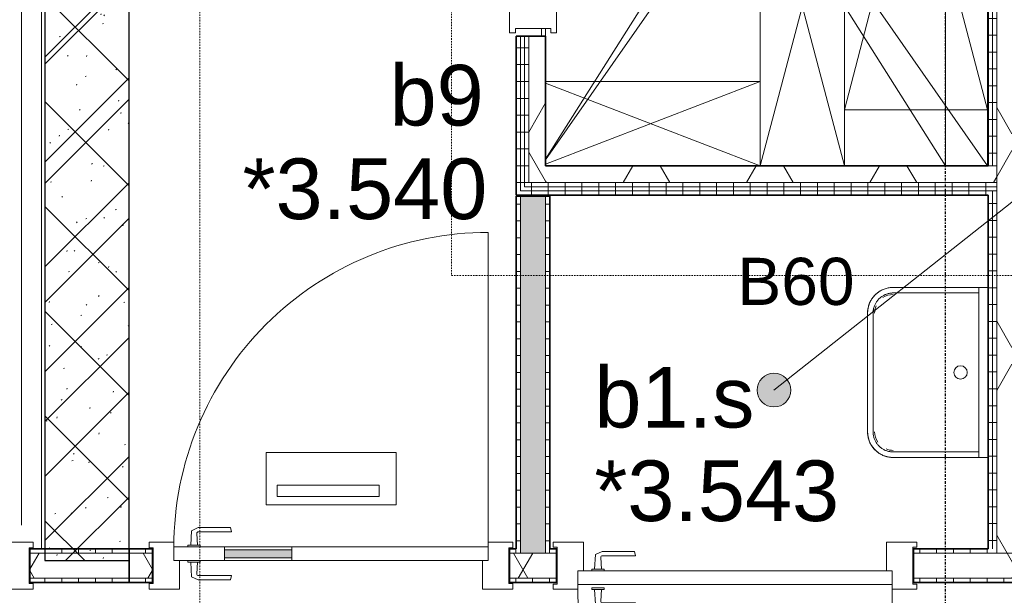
# Model space of a CAD drawing. Header units: millimetres. Extents: x -80560 to 110805, y -11020 to 52719.
# Tile 119 of 145: x 59145 to 62070, y 39612 to 41321. Entities that reach past the tile are written whole.
import ezdxf

# ---------------------------------------------------------------- set-up
doc = ezdxf.new("R2010")
doc.units = ezdxf.units.MM
doc.linetypes.add('CENTER2', pattern=[20, 8, -4, 4, -4])
doc.linetypes.add('DASHDOT2', pattern=[8, 4, -2, 0, -2])
for name, color, linetype, lineweight in [('A-ANNO-NOTE', 131, 'Continuous', 18), ('A-AREA-IDEN', 2, 'Continuous', 9), ('A-DETL', 90, 'Continuous', 18), ('A-DETL-GENF', 92, 'Continuous', 18), ('A-DETL-MBND', 5, 'Continuous', 18), ('A-DOOR', 31, 'Continuous', 18), ('A-FLOR', 192, 'Continuous', 18), ('A-FLOR-OTLN', 51, 'Continuous', 18), ('A-GLAZ', 151, 'Continuous', 18), ('A-GLAZ-IDEN', 152, 'Continuous', 18), ('A-WALL', 113, 'Continuous', 35), ('A-WALL-PATT', 111, 'Continuous', 35), ('I-WALL', 2, 'Continuous', 18), ('P-SANR-FIXT', 6, 'Continuous', 18), ('S-GRID', 1, 'Continuous', 9)]:
    doc.layers.add(name, color=color, linetype=linetype, lineweight=lineweight)
doc.styles.add('Arial', font='arial.ttf', dxfattribs={"height": 180})
doc.styles.add('Arial_1', font='arial.ttf', dxfattribs={"height": 140})
pattern_1 = [(90, (60818.57, 39650), (-50, -2e-13), [])]
pattern_2 = [(60, (24894.82, 0), (-274.963, 158.75), []), (120, (24894.82, 0), (-274.963, -158.75), [])]
pattern_3 = [(3e-13, (62022.32, 43775), (-2e-13, 50), [])]
pattern_4 = [(180, (60719.82, 40273.75), (1e-13, -50), [])]
pattern_5 = [(90, (61364.82, 40800), (-50, -2e-13), [])]
pattern_6 = [(270, (57919.82, 39750), (50, -4e-13), [])]
pattern_7 = [(2e-13, (60619.82, 41837.5), (-2e-13, 50), [])]

# ---------------------------------------------------------------- blocks, each defined once
blk = doc.blocks.new('19112_SW_LeonardoCollege_R2020_rvt-1-DO_03 derde verdieping')
at = {"layer": 'A-WALL-PATT', "lineweight": 5}
h = blk.add_hatch(dxfattribs=at)
h.set_pattern_fill('FP_172', color=10, angle=45, style=0, pattern_type=2)
h.set_pattern_definition([(135, (34575, 43632.5), (-155.563, -155.563), []), (225, (34575, 43632.5), (155.563, -155.563), [])])
h.paths.add_polyline_path([(34575, 39715), (34575, 47550), (34325, 47550), (34325, 39715)], flags=0)
at = {"color": 10, "lineweight": 5}
for p, q in [((35812.5, 40907.3), (37000, 42787.5)), ((35812.5, 42767.7), (37000, 40887.5))]:
    blk.add_line(p, q, dxfattribs=at)
at = {"layer": 'A-FLOR', "color": 250, "lineweight": 9}
blk.add_line((37000, 42787.5), (37000, 40887.5), dxfattribs=at)
at = {"layer": 'I-WALL', "color": 50, "lineweight": 25}
for p, q in [((34325, 47550), (34325, 39715)), ((34575, 39715), (34575, 47550)), ((34325, 39715), (34575, 39715))]:
    blk.add_line(p, q, dxfattribs=at)
blk = doc.blocks.new('95251-Leonardo College Leiden_rvt-1-DO_03 derde verdieping')
at = {"layer": 'A-WALL-PATT', "lineweight": 9}
h = blk.add_hatch(dxfattribs=at)
h.set_pattern_fill('FP_184', color=55, style=0, pattern_type=2)
h.set_pattern_definition([(45, (0, 0), (-176.7767, 176.7767), []), (17, (0, 0), (51.37877, 156.87645), [3.353, -159.647, 3.353, -88.647, -134]), (17, (0, 0), (51.37877, 156.87645), [-255, 3.353, -130.647]), (48, (0, 0), (-36.014, 160.26226), [3.353, -158.647, 3.353, -160.647, -132]), (48, (0, 0), (-36.014, 160.26226), [-326, 3.353, -128.647]), (71, (0, 0), (-94.825, 133.12483), [3.353, -156.647, 3.353, -87.247, -131]), (71, (0, 0), (-94.825, 133.12483), [-250.6, 3.353, -127.647])])
h.paths.add_polyline_path([(34325, 39715), (34575, 39715), (34575, 43437.5), (34570, 43437.5), (34570, 43487.5), (34330, 43487.5), (34330, 43437.5), (34325, 43437.5), (34325, 39749.4)], flags=0)
at = {"layer": 'A-WALL', "color": 130, "lineweight": 5}
for p, q in [((34325, 43437.5), (34325, 39715)), ((34575, 39715), (34575, 43437.5)), ((34325, 39715), (34575, 39715))]:
    blk.add_line(p, q, dxfattribs=at)
blk = doc.blocks.new('32_n3o_deur_enkel met zijlicht - 90x139_17_K_980_2410x2555_deur volglas_60 min_zs_noodtrap-34331432-DO_03 derde verdieping')
at = {"layer": 'A-GLAZ'}
for p, q in [((-1212.5, 69.5), (-1277.5, 69.5)), ((-1277.5, 69.5), (-1277.5, 52.5)), ((-1212.5, 39.5), (-1212.5, 69.5)), ((-1212.5, 69.5), (-107.5, 69.5)), ((-67.5, 69.5), (-107.5, 69.5)), ((-107.5, 69.5), (-107.5, 39.5)), ((-67.5, 55.5), (-67.5, 69.5)), ((1277.5, 69.5), (1212.5, 69.5)), ((1212.5, 69.5), (1212.5, 55.5)), ((1277.5, 52.5), (1277.5, 69.5)), ((-1277.5, 52.5), (-1265.5, 52.5)), ((-1265.5, 52.5), (-1265.5, -52.5)), ((1265.5, -52.5), (1265.5, 52.5)), ((1265.5, 52.5), (1277.5, 52.5)), ((-1187.5, -69.5), (-1187.5, 15.5)), ((-132.5, 15.5), (-132.5, -69.5)), ((-42.5, -69.5), (-42.5, 15.5)), ((1187.5, 15.5), (1187.5, -69.5)), ((-1265.5, -52.5), (-1277.5, -52.5)), ((-1277.5, -52.5), (-1277.5, -69.5)), ((1277.5, -52.5), (1265.5, -52.5)), ((1277.5, -69.5), (1277.5, -52.5)), ((-1277.5, -69.5), (-1187.5, -69.5)), ((-132.5, -69.5), (-1187.5, -69.5)), ((-132.5, -69.5), (-42.5, -69.5)), ((1187.5, -69.5), (1277.5, -69.5))]:
    blk.add_line(p, q, dxfattribs=at)
blk = doc.blocks.new('32_n3o_deur_enkel - 90x139_17_K_930_2410x1080-34136921-DO_03 derde verdieping')
at = {"layer": 'A-GLAZ'}
for p, q in [((-540, 69.5), (-450, 69.5)), ((-540, 54.5), (-540, 69.5)), ((-450, 69.5), (-450, -15.5)), ((450, 69.5), (540, 69.5)), ((450, -15.5), (450, 69.5)), ((540, 69.5), (540, 54.5)), ((-528, 54.5), (-540, 54.5)), ((-528, -54.5), (-528, 54.5)), ((528, 54.5), (528, -54.5)), ((540, 54.5), (528, 54.5)), ((-540, -54.5), (-528, -54.5)), ((-540, -69.5), (-540, -54.5)), ((-467, -55.5), (-467, -69.5)), ((467, -69.5), (467, -55.5)), ((528, -54.5), (540, -54.5)), ((540, -54.5), (540, -69.5)), ((-467, -69.5), (-540, -69.5)), ((540, -69.5), (467, -69.5))]:
    blk.add_line(p, q, dxfattribs=at)
blk = doc.blocks.new('30_n3o_deur_dicht - 40mm_draai_LS-31987325-DO_03 derde verdieping')
at = {"layer": 'A-DOOR'}
for p, q in [((-934, -40), (-934, 0)), ((-934, 0), (0, 0)), ((0, 0), (0, -40)), ((0, -40), (-934, -40))]:
    blk.add_line(p, q, dxfattribs=at)
blk = doc.blocks.new('30_n3o_beslag_deurkruk_met_schild - std-887349-DO_03 derde verdieping')
at = {"layer": 'A-DOOR'}
for p, q in [((-10, 5), (-7.8, 48.4)), ((-7.8, 48.4), (12.7, 58)), ((8.3, 39.7), (10, 5)), ((12.7, 58), (108, 58)), ((111, 45), (13.3, 45)), ((108, 58), (111, 45)), ((18.5, 5), (-18.5, 5)), ((-18.5, 5), (-18.5, 0)), ((18.5, 0), (18.5, 5))]:
    blk.add_line(p, q, dxfattribs=at)
at = {"layer": 'A-DOOR', "flags": 128}
blk.add_lwpolyline([(13.3, 45), (11.3, 44.6), (9.6, 43.4), (8.6, 41.7), (8.3, 39.7)], dxfattribs=at)
blk = doc.blocks.new('30_n3o_beslag_deurkruk_met_schild - std-V215-DO_03 derde verdieping')
at = {"layer": 'A-DOOR'}
for p, q in [((18.5, 0), (-18.5, 0)), ((-18.5, 0), (-18.5, -5)), ((18.5, -5), (18.5, 0)), ((-18.5, -5), (18.5, -5)), ((-7.8, -48.4), (-10, -5)), ((10, -5), (8.3, -39.7)), ((12.7, -58), (-7.8, -48.4)), ((108, -58), (12.7, -58)), ((13.3, -45), (111, -45)), ((111, -45), (108, -58))]:
    blk.add_line(p, q, dxfattribs=at)
at = {"layer": 'A-DOOR', "flags": 128}
blk.add_lwpolyline([(8.3, -39.7), (8.6, -41.7), (9.6, -43.4), (11.3, -44.6), (13.3, -45)], dxfattribs=at)
blk = doc.blocks.new('00_n3o_symbool_swingangle - std-31756284-DO_03 derde verdieping')
at = {"layer": 'A-DOOR'}
blk.add_line((-415, 10), (-415, 944), dxfattribs=at)
blk.add_arc((-415, 10), 934, 360, 90, dxfattribs=at)
blk = doc.blocks.new('32_n3o_deur_enkel - 90x139_17_K_930_2410x1080_deur vv glasstrook_Deur_ extra kierdichting en valdorpel-34136920-DO_03 derde verdieping')
at = {"layer": 'A-GLAZ'}
for p, q in [((-467, 69.5), (-540, 69.5)), ((-540, 69.5), (-540, 52.5)), ((-467, 55.5), (-467, 69.5)), ((540, 69.5), (467, 69.5)), ((467, 69.5), (467, 55.5)), ((540, 52.5), (540, 69.5)), ((-540, 52.5), (-528, 52.5)), ((-528, 52.5), (-528, -52.5)), ((528, -52.5), (528, 52.5)), ((528, 52.5), (540, 52.5)), ((-450, -69.5), (-450, 15.5)), ((450, 15.5), (450, -69.5)), ((-528, -52.5), (-540, -52.5)), ((-540, -52.5), (-540, -69.5)), ((540, -52.5), (528, -52.5)), ((540, -69.5), (540, -52.5)), ((-540, -69.5), (-450, -69.5)), ((450, -69.5), (540, -69.5))]:
    blk.add_line(p, q, dxfattribs=at)
blk = doc.blocks.new('30_n3o_deur_glasstrook - 40mm_draai_LS-32157152-DO_03 derde verdieping')
at = {"layer": 'A-DOOR'}
blk.add_hatch(color=256, dxfattribs=at).paths.add_polyline_path([(-784, 8), (-584, 8), (-584, 32), (-784, 32)], flags=0)
for p, q in [((-660.1, 165), (-660.1, 320.7)), ((-660.1, 320.7), (-273.9, 320.7)), ((-273.9, 320.7), (-273.9, 165)), ((-626.8, 190), (-626.8, 223.3)), ((-626.8, 223.3), (-323.9, 223.3)), ((-323.9, 223.3), (-323.9, 190)), ((-323.9, 190), (-626.8, 190)), ((-273.9, 165), (-660.1, 165)), ((-784, 40), (-934, 40)), ((-934, 40), (-934, 0)), ((-784, 0), (-784, 40)), ((-784, 40), (-584, 40)), ((-584, 32), (-784, 32)), ((-784, 32), (-784, 8)), ((0, 40), (-584, 40)), ((-584, 40), (-584, 0)), ((-584, 8), (-584, 32)), ((0, 0), (0, 40)), ((-934, 0), (-784, 0)), ((-784, 8), (-584, 8)), ((-584, 0), (-784, 0)), ((-584, 0), (0, 0))]:
    blk.add_line(p, q, dxfattribs=at)
blk = doc.blocks.new('30_n3o_beslag_deurkruk_met_schild - std-875116-DO_03 derde verdieping')
at = {"layer": 'A-DOOR'}
for p, q in [((-18.5, 0), (-18.5, -5)), ((18.5, -5), (18.5, 0)), ((-18.5, -5), (18.5, -5)), ((-7.8, -48.4), (-10, -5)), ((10, -5), (8.3, -39.7)), ((12.7, -58), (-7.8, -48.4)), ((108, -58), (12.7, -58)), ((13.3, -45), (111, -45)), ((111, -45), (108, -58))]:
    blk.add_line(p, q, dxfattribs=at)
at = {"layer": 'A-DOOR', "flags": 128}
blk.add_lwpolyline([(8.3, -39.7), (8.6, -41.7), (9.6, -43.4), (11.3, -44.6), (13.3, -45)], dxfattribs=at)
blk = doc.blocks.new('00_n3o_symbool_swingangle - std-31742550-DO_03 derde verdieping')
at = {"layer": 'A-DOOR'}
blk.add_line((-415, 0), (-415, -934), dxfattribs=at)
blk.add_arc((-415, 0), 934, 270, 0, dxfattribs=at)
blk = doc.blocks.new('32_n3o_deur_enkel - 90x139_25_K_980_2410x1114_60-32487466-DO_03 derde verdieping')
at = {"layer": 'A-GLAZ'}
for p, q in [((-490, 63.25), (-555, 63.25)), ((-555, 63.25), (-555, 46.25)), ((-490, 49.25), (-490, 63.25)), ((555, 63.25), (490, 63.25)), ((490, 63.25), (490, 49.25)), ((555, 46.25), (555, 63.25)), ((-555, 46.25), (-543, 46.25)), ((-543, 46.25), (-543, -58.75)), ((543, -58.75), (543, 46.25)), ((543, 46.25), (555, 46.25)), ((-465, -75.75), (-465, 9.25)), ((465, 9.25), (465, -75.75)), ((-543, -58.75), (-555, -58.75)), ((-555, -58.75), (-555, -75.75)), ((-555, -75.75), (-465, -75.75)), ((465, -75.75), (555, -75.75)), ((555, -58.75), (543, -58.75)), ((555, -75.75), (555, -58.75))]:
    blk.add_line(p, q, dxfattribs=at)
blk = doc.blocks.new('74_n3o_uitstortgootsteen - 505x360-1026436-DO_03 derde verdieping')
at = {"layer": 'P-SANR-FIXT'}
for p, q in [((-252.5, 358.8), (-252.5, 330.2)), ((252.5, 330.2), (252.5, 358.8)), ((-252.5, 330.2), (-252.5, 76.2)), ((-252.5, 330.2), (-252.5, 76.2)), ((-202.5, 330.2), (-252.5, 330.2)), ((-236, 76.2), (-236, 330.2)), ((202.5, 330.2), (-202.5, 330.2)), ((252.5, 330.2), (202.5, 330.2)), ((236, 330.2), (236, 76.2)), ((252.5, 76.2), (252.5, 330.2)), ((252.5, 76.2), (252.5, 330.2)), ((176.3, 16.5), (-176.3, 16.5)), ((-176.3, 0), (176.3, 0)), ((-176.3, 0), (176.3, 0))]:
    blk.add_line(p, q, dxfattribs=at)
at = {"layer": 'P-SANR-FIXT', "flags": 128}
for points in [[(-252.5, 76.2), (-252.4, 73.2), (-252.3, 70.1), (-252, 67.1), (-251.5, 64.1), (-251, 61.1), (-250.3, 58.1), (-249.5, 55.1), (-248.6, 52.2), (-247.6, 49.4), (-246.5, 46.5), (-245.2, 43.7), (-243.9, 41), (-242.4, 38.3), (-240.9, 35.7), (-239.2, 33.2), (-237.4, 30.7), (-235.6, 28.3), (-233.6, 26), (-231.5, 23.7), (-229.4, 21.5), (-227.2, 19.5), (-224.9, 17.5), (-222.5, 15.6), (-220, 13.8), (-217.5, 12.1), (-214.9, 10.5), (-212.2, 9), (-209.5, 7.6), (-206.7, 6.3), (-203.9, 5.2), (-201, 4.1), (-198.1, 3.2), (-195.2, 2.4), (-192.2, 1.7), (-189.3, 1.1), (-186.2, 0.7), (-183.2, 0.3), (-180.2, 0.1), (-177.1, 0), (-176.3, 0)], [(-176.3, 16.5), (-178.7, 16.6), (-181.1, 16.7), (-183.4, 17), (-185.8, 17.3), (-188.2, 17.7), (-190.5, 18.2), (-192.8, 18.8), (-195.1, 19.6), (-197.3, 20.3), (-199.5, 21.2), (-201.7, 22.2), (-203.9, 23.3), (-206, 24.4), (-208, 25.6), (-210, 26.9), (-211.9, 28.3), (-213.8, 29.8), (-215.7, 31.3), (-217.4, 32.9), (-219.1, 34.6), (-220.7, 36.4), (-222.3, 38.2), (-223.8, 40), (-225.2, 42), (-226.5, 44), (-227.8, 46), (-228.9, 48.1), (-230, 50.2), (-231, 52.4), (-231.9, 54.6), (-232.7, 56.8), (-233.5, 59.1), (-234.1, 61.4), (-234.7, 63.7), (-235.1, 66.1), (-235.5, 68.4), (-235.7, 70.8), (-235.9, 73.2), (-236, 75.6), (-236, 76.2)], [(176.3, 0), (179.3, 0.1), (182.4, 0.2), (185.4, 0.5), (188.4, 1), (191.4, 1.5), (194.4, 2.2), (197.4, 3), (200.3, 3.9), (203.1, 4.9), (206, 6), (208.8, 7.3), (211.5, 8.6), (214.2, 10.1), (216.8, 11.6), (219.3, 13.3), (221.8, 15.1), (224.2, 16.9), (226.5, 18.9), (228.8, 21), (231, 23.1), (233, 25.3), (235, 27.6), (236.9, 30), (238.7, 32.5), (240.4, 35), (242, 37.6), (243.5, 40.3), (244.9, 43), (246.2, 45.8), (247.3, 48.6), (248.4, 51.5), (249.3, 54.4), (250.1, 57.3), (250.8, 60.3), (251.4, 63.2), (251.8, 66.3), (252.2, 69.3), (252.4, 72.3), (252.5, 75.4), (252.5, 76.2)], [(236, 76.2), (235.9, 73.8), (235.8, 71.4), (235.5, 69.1), (235.2, 66.7), (234.8, 64.3), (234.3, 62), (233.7, 59.7), (232.9, 57.4), (232.2, 55.2), (231.3, 53), (230.3, 50.8), (229.2, 48.6), (228.1, 46.5), (226.9, 44.5), (225.6, 42.5), (224.2, 40.6), (222.7, 38.7), (221.2, 36.8), (219.6, 35.1), (217.9, 33.4), (216.1, 31.8), (214.3, 30.2), (212.5, 28.7), (210.5, 27.3), (208.5, 26), (206.5, 24.7), (204.4, 23.6), (202.3, 22.5), (200.1, 21.5), (197.9, 20.6), (195.7, 19.8), (193.4, 19), (191.1, 18.4), (188.8, 17.8), (186.4, 17.4), (184.1, 17), (181.7, 16.8), (179.3, 16.6), (176.9, 16.5), (176.3, 16.5)]]:
    blk.add_lwpolyline(points, dxfattribs=at)
at = {"layer": 'P-SANR-FIXT'}
for centre, radius, start, end in [((0, 276.3), 20, 0, 180), ((0, 276.3), 20, 180, 360), ((-176.3, 76.2), 76.2, 180, 270), ((-176.3, 76.2), 59.7, 180, 195.8619), ((-176.3, 76.2), 59.7, 180, 195.8613), ((-176.3, 76.2), 55.1, 180, 213.742), ((176.3, 76.2), 76.2, 270, 360), ((176.3, 76.2), 55.1, 337.5, 0), ((176.3, 76.2), 59.7, 344.1381, 360), ((176.3, 76.2), 59.7, 344.1387, 0), ((176.3, 76.2), 55.1, 270, 303.742), ((-176.3, 76.2), 55.1, 247.5, 270), ((-176.3, 76.2), 59.7, 254.1381, 270), ((-176.3, 76.2), 59.7, 254.1387, 270), ((176.3, 76.2), 59.7, 270, 285.8619), ((176.3, 76.2), 59.7, 270, 285.8613)]:
    blk.add_arc(centre, radius, start, end, dxfattribs=at)
blk = doc.blocks.new('01_n3o_symbool_lijn_met_tekst - brandwerend_B60-32162748-DO_03 derde verdieping')
at = {"layer": 'A-DETL-GENF', "color": 3, "linetype": 'DASHDOT2'}
blk.add_line((0, 0), (1957.3, 0), dxfattribs=at)
blk = doc.blocks.new('01_n3o_symbool_lijn_met_tekst - brandwerend_B60-31177811-DO_03 derde verdieping')
at = {"layer": 'A-DETL-GENF', "color": 3, "linetype": 'DASHDOT2'}
blk.add_line((0, 0), (2551.3, 0), dxfattribs=at)
blk = doc.blocks.new('01_n3o_symbool_lijn_met_tekst - brandwerend_B60-31157512-DO_03 derde verdieping')
at = {"layer": 'A-DETL-GENF', "color": 3, "linetype": 'DASHDOT2'}
blk.add_line((0, 0), (8362.5, 0), dxfattribs=at)

msp = doc.modelspace()

# ---------------------------------------------------------------- hatches: boundary and pattern name
at = {"layer": 'A-AREA-IDEN'}
h = msp.add_hatch(color=256, dxfattribs=at)
edge = h.paths.add_edge_path(flags=0)
edge.add_arc((61385.5, 40221.1), 50, 0, 360)
at = {"layer": 'A-WALL-PATT', "lineweight": 18}
h = msp.add_hatch(dxfattribs=at)
h.set_pattern_fill('FP_36', color=256, angle=90, style=0, pattern_type=2)
h.set_pattern_definition(pattern_3)
h.paths.add_polyline_path([(62034.8, 39750), (62034.8, 40812.5), (62022.3, 40812.5), (62022.3, 39750)], flags=0)
h.paths.add_polyline_path([(62034.8, 40887.5), (62034.8, 42787.5), (62022.3, 42787.5), (62022.3, 40887.5)], flags=0)
h.paths.add_polyline_path([(62034.8, 42862.5), (62034.8, 47800), (62022.3, 47800), (62022.3, 42862.5)], flags=0)
h = msp.add_hatch(dxfattribs=at)
h.set_pattern_fill('FP_36', color=256, angle=90, style=0, pattern_type=2)
h.set_pattern_definition(pattern_3)
h.paths.add_polyline_path([(62047.3, 39750), (62047.3, 40812.5), (62034.8, 40812.5), (62034.8, 39750)], flags=0)
h.paths.add_polyline_path([(62047.3, 40887.5), (62047.3, 42787.5), (62034.8, 42787.5), (62034.8, 40887.5)], flags=0)
h.paths.add_polyline_path([(62047.3, 42862.5), (62047.3, 47800), (62034.8, 47800), (62034.8, 42862.5)], flags=0)
h = msp.add_hatch(dxfattribs=at)
h.set_pattern_fill('FP_2', color=256, style=0, pattern_type=2)
h.set_pattern_definition(pattern_2)
h.paths.add_polyline_path([(62092.3, 39737.5), (62092.3, 47800), (62047.3, 47800), (62047.3, 39737.5)], flags=0)
h = msp.add_hatch(dxfattribs=at)
h.set_pattern_fill('FP_91', color=256, angle=90, style=0, pattern_type=2)
h.set_pattern_definition(pattern_7)
h.paths.add_polyline_path([(60619.8, 40800), (60632.3, 40800), (60632.3, 41272.5), (60619.8, 41272.5), (60619.8, 40915.8)], flags=0)
h.paths.add_polyline_path([(60619.8, 42402.5), (60632.3, 42402.5), (60632.3, 42875), (60619.8, 42875)], flags=0)
h = msp.add_hatch(dxfattribs=at)
h.set_pattern_fill('FP_91', color=256, angle=90, style=0, pattern_type=2)
h.set_pattern_definition(pattern_7)
h.paths.add_polyline_path([(60644.8, 40812.5), (60644.8, 41272.5), (60632.3, 41272.5), (60632.3, 40812.5)], flags=0)
h.paths.add_polyline_path([(60632.3, 42402.5), (60644.8, 42402.5), (60644.8, 42862.5), (60632.3, 42862.5)], flags=0)
h = msp.add_hatch(dxfattribs=at)
h.set_pattern_fill('FP_91', color=256, angle=90, style=0, pattern_type=2)
h.set_pattern_definition(pattern_7)
h.paths.add_polyline_path([(60644.8, 40825), (60657.3, 40825), (60657.3, 41272.5), (60644.8, 41272.5), (60644.8, 40915.8)], flags=0)
h.paths.add_polyline_path([(60644.8, 42402.5), (60657.3, 42402.5), (60657.3, 42850), (60644.8, 42850)], flags=0)
h = msp.add_hatch(dxfattribs=at)
h.set_pattern_fill('FP_2', color=256, style=0, pattern_type=2)
h.set_pattern_definition(pattern_2)
h.paths.add_polyline_path([(60707.3, 40837.5), (60707.3, 41272.5), (60657.3, 41272.5), (60657.3, 40837.5), (60677.6, 40837.5)], flags=0)
h.paths.add_polyline_path([(60707.3, 42402.5), (60707.3, 42837.5), (60657.3, 42837.5), (60657.3, 42402.5), (60677.6, 42402.5)], flags=0)
h = msp.add_hatch(dxfattribs=at)
h.set_pattern_fill('FP_2', color=256, style=0, pattern_type=2)
h.set_pattern_definition(pattern_2)
h.paths.add_polyline_path([(61852.3, 40837.5), (62047.3, 40837.5), (62047.3, 40887.5), (60707.3, 40887.5), (60707.3, 40837.5), (61264.9, 40837.5)], flags=0)
h = msp.add_hatch(dxfattribs=at)
h.set_pattern_fill('FP_74', color=256, angle=90, style=0, pattern_type=2)
h.set_pattern_definition(pattern_5)
h.paths.add_polyline_path([(62047.3, 40825), (62047.3, 40837.5), (60657.3, 40837.5), (60657.3, 40825), (62022.3, 40825)], flags=0)
h = msp.add_hatch(dxfattribs=at)
h.set_pattern_fill('FP_74', color=256, angle=90, style=0, pattern_type=2)
h.set_pattern_definition(pattern_5)
h.paths.add_polyline_path([(62022.3, 40800), (62022.3, 40812.5), (60632.3, 40812.5), (60632.3, 40800), (61852.3, 40800)], flags=0)
h = msp.add_hatch(dxfattribs=at)
h.set_pattern_fill('FP_74', color=256, angle=90, style=0, pattern_type=2)
h.set_pattern_definition(pattern_5)
h.paths.add_polyline_path([(62047.3, 40812.5), (62047.3, 40825), (60644.8, 40825), (60644.8, 40812.5), (62034.8, 40812.5)], flags=0)
h = msp.add_hatch(dxfattribs=at)
h.set_pattern_fill('FP_73', color=256, angle=90, style=0, pattern_type=2)
h.set_pattern_definition(pattern_4)
h.paths.add_polyline_path([(60632.3, 39750), (60632.3, 40797.5), (60619.8, 40797.5), (60619.8, 39750)], flags=0)
at = {"layer": 'A-WALL-PATT', "lineweight": 5}
msp.add_hatch(color=256, dxfattribs=at).paths.add_polyline_path([(60632.3, 39737.5), (60707.3, 39737.5), (60707.3, 40797.5), (60632.3, 40797.5), (60632.3, 39750)], flags=0)
at = {"layer": 'A-WALL-PATT', "lineweight": 18}
h = msp.add_hatch(dxfattribs=at)
h.set_pattern_fill('FP_73', color=256, angle=90, style=0, pattern_type=2)
h.set_pattern_definition(pattern_4)
h.paths.add_polyline_path([(60719.8, 39750), (60719.8, 40797.5), (60707.3, 40797.5), (60707.3, 39750)], flags=0)
h = msp.add_hatch(dxfattribs=at)
h.set_pattern_fill('FP_83', color=256, angle=90, style=0, pattern_type=2)
h.set_pattern_definition(pattern_6)
h.paths.add_polyline_path([(56369.8, 39737.5), (56639.8, 39737.5), (56639.8, 39750), (56369.8, 39749.4)], flags=0)
h.paths.add_polyline_path([(59469.8, 39737.5), (59469.8, 39750), (59174.8, 39749.4), (59174.8, 39737.5), (59209.2, 39737.5)], flags=0)
h = msp.add_hatch(dxfattribs=at)
h.set_pattern_fill('FP_2', color=256, style=0, pattern_type=2)
h.set_pattern_definition(pattern_2)
h.paths.add_polyline_path([(56369.8, 39662.5), (56639.8, 39662.5), (56639.8, 39737.5), (56369.8, 39737.5)], flags=0)
h.paths.add_polyline_path([(59174.8, 39662.5), (59469.8, 39662.5), (59469.8, 39737.5), (59174.8, 39737.5)], flags=0)
h = msp.add_hatch(dxfattribs=at)
h.set_pattern_fill('FP_34', color=256, angle=90, style=0, pattern_type=2)
h.set_pattern_definition(pattern_1)
h.paths.add_polyline_path([(61799.8, 39737.5), (62047.3, 39737.5), (62047.3, 39750), (61799.8, 39750)], flags=0)
h.paths.add_polyline_path([(60599.8, 39737.5), (60632.3, 39737.5), (60632.3, 39750), (60599.8, 39750)], flags=0)
h.paths.add_polyline_path([(59539.8, 39737.5), (59539.8, 39750), (59469.8, 39749.4), (59469.8, 39737.5), (59502.9, 39737.5)], flags=0)
h.paths.add_polyline_path([(60707.3, 39737.5), (60739.8, 39737.5), (60739.8, 39750), (60707.3, 39750)], flags=0)
h = msp.add_hatch(dxfattribs=at)
h.set_pattern_fill('FP_2', color=256, style=0, pattern_type=2)
h.set_pattern_definition(pattern_2)
h.paths.add_polyline_path([(60599.8, 39662.5), (60739.8, 39662.5), (60739.8, 39737.5), (60599.8, 39737.5)], flags=0)
h.paths.add_polyline_path([(62142.3, 39662.5), (62142.3, 39737.5), (61799.8, 39737.5), (61799.8, 39662.5), (61852.3, 39662.5)], flags=0)
h.paths.add_polyline_path([(59469.8, 39662.5), (59539.8, 39662.5), (59539.8, 39737.5), (59469.8, 39737.5)], flags=0)
h = msp.add_hatch(dxfattribs=at)
h.set_pattern_fill('FP_83', color=256, angle=90, style=0, pattern_type=2)
h.set_pattern_definition(pattern_6)
h.paths.add_polyline_path([(56369.8, 39650), (56639.8, 39650), (56639.8, 39662.5), (56369.8, 39662.5)], flags=0)
h.paths.add_polyline_path([(59174.8, 39650), (59469.8, 39650), (59469.8, 39662.5), (59174.8, 39662.5)], flags=0)
h = msp.add_hatch(dxfattribs=at)
h.set_pattern_fill('FP_34', color=256, angle=90, style=0, pattern_type=2)
h.set_pattern_definition(pattern_1)
h.paths.add_polyline_path([(62142.3, 39650), (62167.3, 39650), (62167.3, 39662.5), (61799.8, 39662.5), (61799.8, 39650), (61852.3, 39650)], flags=0)
h.paths.add_polyline_path([(60739.8, 39650), (60739.8, 39662.5), (60599.8, 39662.5), (60599.8, 39650), (60677.6, 39650)], flags=0)
h.paths.add_polyline_path([(59469.8, 39650), (59539.8, 39650), (59539.8, 39662.5), (59469.8, 39662.5)], flags=0)

# ---------------------------------------------------------------- linework, layer by layer
at = {"layer": 'A-AREA-IDEN'}
msp.add_line((61385.5, 40221.1), (62956.9, 41463.9), dxfattribs=at)
msp.add_circle((61385.5, 40221.1), 50, dxfattribs=at)
at = {"layer": 'A-DETL'}
for p, q in [((62019.8, 42787.5), (60707.3, 40905.4)), ((60707.3, 42769.6), (62019.8, 40887.5)), ((62019.8, 42787.5), (62019.8, 40887.5)), ((62019.8, 42678.8), (61594.8, 41053.8)), ((61594.8, 42678.8), (62019.8, 41053.8)), ((61594.8, 41053.8), (61594.8, 42678.8)), ((62019.8, 42678.8), (62019.8, 41053.8)), ((61344.8, 40887.5), (61344.8, 41837.5)), ((61594.8, 40887.5), (61344.8, 41837.5)), ((61594.8, 41837.5), (61344.8, 40887.5)), ((61594.8, 41837.5), (61594.8, 40887.5)), ((60694.8, 41272.5), (60694.8, 41294.5)), ((61344.8, 41137.5), (60707.3, 40892.3)), ((60707.3, 41137.5), (61344.8, 41137.5)), ((60707.3, 41132.7), (61344.8, 40887.5)), ((61344.8, 41137.5), (61344.8, 40887.5)), ((62019.8, 41053.8), (61594.8, 41053.8))]:
    msp.add_line(p, q, dxfattribs=at)
at = {"layer": 'A-DETL-MBND'}
msp.add_line((60707.3, 41294.5), (60707.3, 41272.5), dxfattribs=at)
at = {"layer": 'A-FLOR'}
for p, q in [((62019.8, 42787.5), (62019.8, 40887.5)), ((60694.8, 41272.5), (60694.8, 41294.5))]:
    msp.add_line(p, q, dxfattribs=at)
at = {"layer": 'A-FLOR-OTLN'}
for p, q in [((59149.8, 43570), (59149.8, 39820)), ((59209.8, 43570), (59209.8, 39750)), ((59174.8, 39715), (59172.8, 39715))]:
    msp.add_line(p, q, dxfattribs=at)
at = {"layer": 'A-WALL', "lineweight": 18}
for p, q in [((62047.3, 47800), (62047.3, 40812.5)), ((62034.8, 42787.5), (62034.8, 40887.5)), ((60632.3, 41272.5), (60632.3, 40812.5)), ((60644.8, 41272.5), (60644.8, 40825)), ((60657.3, 41272.5), (60657.3, 40837.5)), ((62022.3, 40887.5), (62047.3, 40887.5)), ((62047.3, 40887.5), (62047.3, 39737.5)), ((62047.3, 40837.5), (60657.3, 40837.5)), ((62047.3, 40812.5), (60632.3, 40812.5)), ((62047.3, 40825), (60644.8, 40825)), ((62034.8, 40812.5), (62034.8, 39750)), ((60632.3, 40797.5), (60632.3, 39737.5)), ((60707.3, 40797.5), (60707.3, 39737.5)), ((59174.8, 39737.5), (59469.8, 39737.5)), ((59469.8, 39737.5), (59539.8, 39737.5)), ((60739.8, 39737.5), (60599.8, 39737.5)), ((61799.8, 39737.5), (62142.3, 39737.5)), ((59174.8, 39662.5), (59469.8, 39662.5)), ((59469.8, 39662.5), (59539.8, 39662.5)), ((60599.8, 39662.5), (60739.8, 39662.5)), ((61799.8, 39662.5), (62142.3, 39662.5))]:
    msp.add_line(p, q, dxfattribs=at)
at = {"layer": 'I-WALL', "lineweight": 35}
for p, q in [((62022.3, 42787.5), (62022.3, 40887.5)), ((60707.3, 41272.5), (60619.8, 41272.5)), ((60619.8, 41272.5), (60619.8, 40800)), ((60707.3, 40887.5), (60707.3, 41272.5)), ((62022.3, 40887.5), (60707.3, 40887.5)), ((60619.8, 40800), (62022.3, 40800)), ((60719.8, 40797.5), (60619.8, 40797.5)), ((60619.8, 40797.5), (60619.8, 39750)), ((60719.8, 39750), (60719.8, 40797.5)), ((62022.3, 40800), (62022.3, 39750)), ((59469.8, 39750), (59174.8, 39750)), ((59174.8, 39750), (59174.8, 39650)), ((59539.8, 39750), (59469.8, 39750)), ((59469.8, 39750), (59469.8, 39650)), ((59469.8, 39650), (59469.8, 39750)), ((59539.8, 39650), (59539.8, 39750)), ((60619.8, 39750), (60599.8, 39750)), ((60599.8, 39750), (60599.8, 39650)), ((60739.8, 39750), (60719.8, 39750)), ((60739.8, 39650), (60739.8, 39750)), ((62022.3, 39750), (61799.8, 39750)), ((61799.8, 39750), (61799.8, 39650)), ((59174.8, 39650), (59469.8, 39650)), ((59469.8, 39650), (59539.8, 39650)), ((60599.8, 39650), (60739.8, 39650)), ((61799.8, 39650), (62167.3, 39650))]:
    msp.add_line(p, q, dxfattribs=at)
at = {"layer": 'S-GRID', "linetype": 'CENTER2', "lineweight": 25}
msp.add_line((61894.8, 4383.3), (61894.8, 52119.1), dxfattribs=at)

# ---------------------------------------------------------------- block references
at = {"color": 250, "lineweight": 5}
for name in ['19112_SW_LeonardoCollege_R2020_rvt-1-DO_03 derde verdieping', '95251-Leonardo College Leiden_rvt-1-DO_03 derde verdieping']:
    msp.add_blockref(name, (24894.8, 0), dxfattribs=at)
at = {"layer": 'A-DETL-GENF', "color": 3, "linetype": 'DASHDOT2', "rotation": 269.9999999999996}
for name, p in [('01_n3o_symbool_lijn_met_tekst - brandwerend_B60-31157512-DO_03 derde verdieping', (59679.8, 47800)), ('01_n3o_symbool_lijn_met_tekst - brandwerend_B60-31177811-DO_03 derde verdieping', (60427.5, 43112.5))]:
    msp.add_blockref(name, p, dxfattribs=at)
at = {"layer": 'A-DETL-GENF', "color": 3, "linetype": 'DASHDOT2'}
msp.add_blockref('01_n3o_symbool_lijn_met_tekst - brandwerend_B60-32162748-DO_03 derde verdieping', (60427.5, 40561.2), dxfattribs=at)
at = {"layer": 'A-DOOR', "rotation": 180}
for name, p in [('00_n3o_symbool_swingangle - std-31742550-DO_03 derde verdieping', (60121.8, 39755.5)), ('00_n3o_symbool_swingangle - std-31756284-DO_03 derde verdieping', (61321.8, 39644.5))]:
    msp.add_blockref(name, p, dxfattribs=at)
at = {"layer": 'A-DOOR'}
for name, p in [('30_n3o_deur_glasstrook - 40mm_draai_LS-32157152-DO_03 derde verdieping', (60536.8, 39715.5)), ('30_n3o_beslag_deurkruk_met_schild - std-887349-DO_03 derde verdieping', (59662.8, 39755.5)), ('30_n3o_beslag_deurkruk_met_schild - std-887349-DO_03 derde verdieping', (60862.8, 39684.5)), ('30_n3o_beslag_deurkruk_met_schild - std-875116-DO_03 derde verdieping', (59662.8, 39715.5)), ('30_n3o_deur_dicht - 40mm_draai_LS-31987325-DO_03 derde verdieping', (61736.8, 39684.5)), ('30_n3o_beslag_deurkruk_met_schild - std-V215-DO_03 derde verdieping', (60862.8, 39634.5))]:
    msp.add_blockref(name, p, dxfattribs=at)
at = {"layer": 'A-GLAZ', "rotation": 89.99999999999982}
msp.add_blockref('32_n3o_deur_enkel - 90x139_25_K_980_2410x1114_60-32487466-DO_03 derde verdieping', (60663.6, 41837.5), dxfattribs=at)
at = {"layer": 'A-GLAZ'}
for name, p in [('32_n3o_deur_enkel met zijlicht - 90x139_17_K_980_2410x2555_deur volglas_60 min_zs_noodtrap-34331432-DO_03 derde verdieping', (57907.3, 39700)), ('32_n3o_deur_enkel - 90x139_17_K_930_2410x1080_deur vv glasstrook_Deur_ extra kierdichting en valdorpel-34136920-DO_03 derde verdieping', (60069.8, 39700)), ('32_n3o_deur_enkel - 90x139_17_K_930_2410x1080-34136921-DO_03 derde verdieping', (61269.8, 39700))]:
    msp.add_blockref(name, p, dxfattribs=at)
at = {"layer": 'P-SANR-FIXT', "rotation": 269.9999999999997}
msp.add_blockref('74_n3o_uitstortgootsteen - 505x360-1026436-DO_03 derde verdieping', (61663.5, 40273.7), dxfattribs=at)

# ---------------------------------------------------------------- texts
at = {"layer": 'A-ANNO-NOTE', "color": 3, "linetype": 'DASHDOT2', "insert": (61276.9, 40614.1), "char_height": 140, "width": 408.861, "attachment_point": 1, "style": 'Arial_1'}
msp.add_mtext('B60', dxfattribs=at)
at = {"layer": 'A-GLAZ-IDEN', "lineweight": 9, "char_height": 180, "attachment_point": 1, "style": 'Arial'}
for s, insert, width in [('b9', (60243.6, 41186.8), 336.709), ('*3.540', (59807, 40909), 865.822), ('b1.s', (60852.1, 40290.2), 561.181), ('*3.543', (60852.1, 40012.4), 865.822)]:
    msp.add_mtext(s, dxfattribs=dict(at, insert=insert, width=width))

doc.saveas('drawing.dxf')
